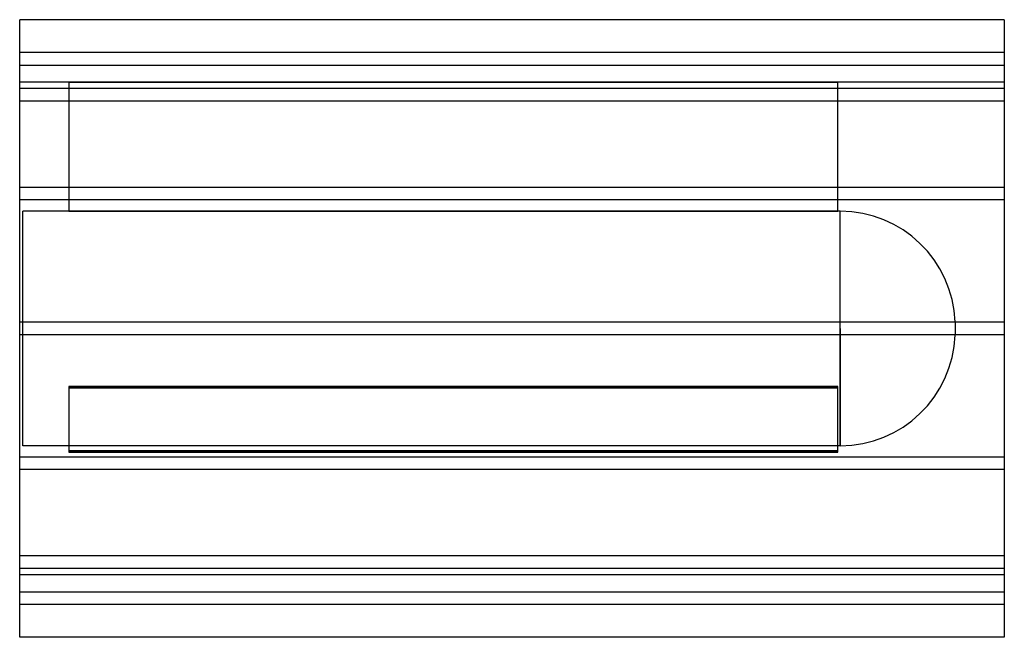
# Model space of a CAD drawing. Header units: millimetres. Extents: x -630 to 630, y -395 to 395.
import ezdxf

# ---------------------------------------------------------------- set-up
doc = ezdxf.new("R2010")
doc.units = ezdxf.units.MM
doc.layers.add('HIDDEN', color=7, linetype='Continuous')
doc.layers.add('THICK', color=7, linetype='Continuous')

msp = doc.modelspace()

# ---------------------------------------------------------------- linework, layer by layer
at = {"layer": 'HIDDEN'}
for p, q in [((630, 353), (-630, 353)), ((-630, 337), (630, 337)), ((-567, 315), (-630, 315)), ((-567, 315), (-567, 315)), ((417, 315), (417, 315)), ((630, 315), (417, 315)), ((630, 306.8), (-630, 306.8)), ((630, 306.8), (-630, 306.8)), ((-567, 315), (-567, 150)), ((-567, 315), (417, 315)), ((417, 315), (-567, 315)), ((417, 150), (417, 315)), ((630, 290.8), (-630, 290.8)), ((630, 290.8), (-630, 290.8)), ((630, 180.5), (-630, 180.5)), ((630, 180.5), (-630, 180.5)), ((630, 164.5), (-630, 164.5)), ((630, 164.5), (-630, 164.5)), ((-626, 0), (-626, 150)), ((-567, 150), (-626, 150)), ((417, 150), (-567, 150)), ((-567, 150), (417, 150)), ((420.1, 150), (417, 150)), ((420.1, 0), (420.1, 150)), ((630, 8), (-630, 8)), ((630, 8), (-630, 8)), ((420.1, 0), (420.1, -150)), ((567, 8.4), (567, 0)), ((630, -8), (-630, -8)), ((630, -8), (-630, -8)), ((-626, -150), (-626, 0)), ((420.1, -150), (420.1, 0)), ((567, 0), (567, -8.4)), ((-567, -74.1), (417, -74.1)), ((417, -74.1), (-567, -74.1)), ((-567, -74.1), (-567, -156.6)), ((417, -156.6), (417, -74.1)), ((417, -75.9), (-567, -75.9)), ((-567, -75.9), (417, -75.9)), ((420.1, -150), (-626, -150)), ((417, -156.6), (-567, -156.6)), ((-567, -156.6), (-567, -158.4)), ((-567, -156.6), (417, -156.6)), ((-567, -158.4), (417, -158.4)), ((417, -158.4), (-567, -158.4)), ((417, -158.4), (417, -156.6)), ((630, -164.5), (-630, -164.5)), ((630, -164.5), (-630, -164.5)), ((630, -180.5), (-630, -180.5)), ((630, -180.5), (-630, -180.5)), ((630, -290.8), (-630, -290.8)), ((630, -290.8), (-630, -290.8)), ((630, -306.8), (-630, -306.8)), ((630, -306.8), (-630, -306.8)), ((630, -315), (-630, -315)), ((-630, -337), (630, -337)), ((630, -353), (-630, -353))]:
    msp.add_line(p, q, dxfattribs=at)
for centre, start, end in [((420.1, 3), 2.1135, 90), ((420.1, -3), 270, 357.8865)]:
    msp.add_arc(centre, 147, start, end, dxfattribs=at)
at = {"layer": 'THICK'}
for p, q in [((-630, 0), (-630, 395)), ((630, 395), (-630, 395)), ((630, 395), (630, 0)), ((630, 0), (630, -395)), ((-630, -395), (-630, 0)), ((630, -395), (-630, -395))]:
    msp.add_line(p, q, dxfattribs=at)

doc.saveas('drawing.dxf')
